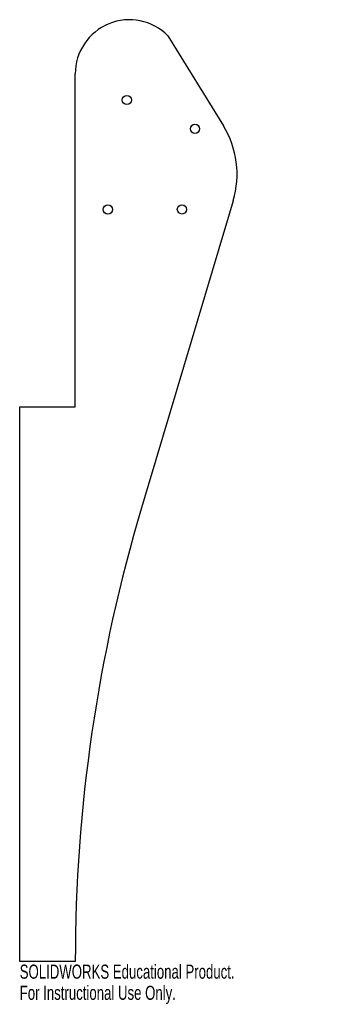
# Model space of a CAD drawing. Header units: inches. Extents: x -0.8 to 3.5, y -12.6 to 0.7.
import ezdxf

# ---------------------------------------------------------------- set-up
doc = ezdxf.new("R2010")
doc.units = ezdxf.units.IN
doc.header["$MEASUREMENT"] = 0
doc.styles.add('SLDTEXTSTYLE0', font='TXT', dxfattribs={"width": 0.7})

msp = doc.modelspace()

# ---------------------------------------------------------------- linework, layer by layer
at = {"color": 7, "linetype": 'Continuous', "lineweight": 25}
for p, q in [((1.25, 0.515), (1.999, -0.704)), ((0, -4.5), (0, 0)), ((2.131, -1.715), (0.895, -5.866)), ((-0.75, -4.5), (0, -4.5)), ((-0.75, -12), (-0.75, -4.5)), ((0, -12), (-0.75, -12))]:
    msp.add_line(p, q, dxfattribs=at)
for centre in [(0.697, -0.355), (1.616, -0.744), (0.44, -1.834), (1.44, -1.833)]:
    msp.add_circle(centre, 0.0625, dxfattribs=at)
for centre, radius, start, end in [((0.731, 0), 0.731, 44.7603, 180), ((0.934, -1.358), 1.25, 343.4055, 31.5614), ((21.479, -12), 21.479, 163.4055, 180)]:
    msp.add_arc(centre, radius, start, end, dxfattribs=at)

# ---------------------------------------------------------------- texts
at = {"color": 7, "linetype": 'Continuous', "char_height": 0.1903, "attachment_point": 1, "style": 'SLDTEXTSTYLE0'}
for s, insert in [('SOLIDWORKS Educational Product.', (-0.75, -12.04)), ('For Instructional Use Only.', (-0.75, -12.326))]:
    msp.add_mtext(s, dxfattribs=dict(at, insert=insert))

doc.saveas('drawing.dxf')
